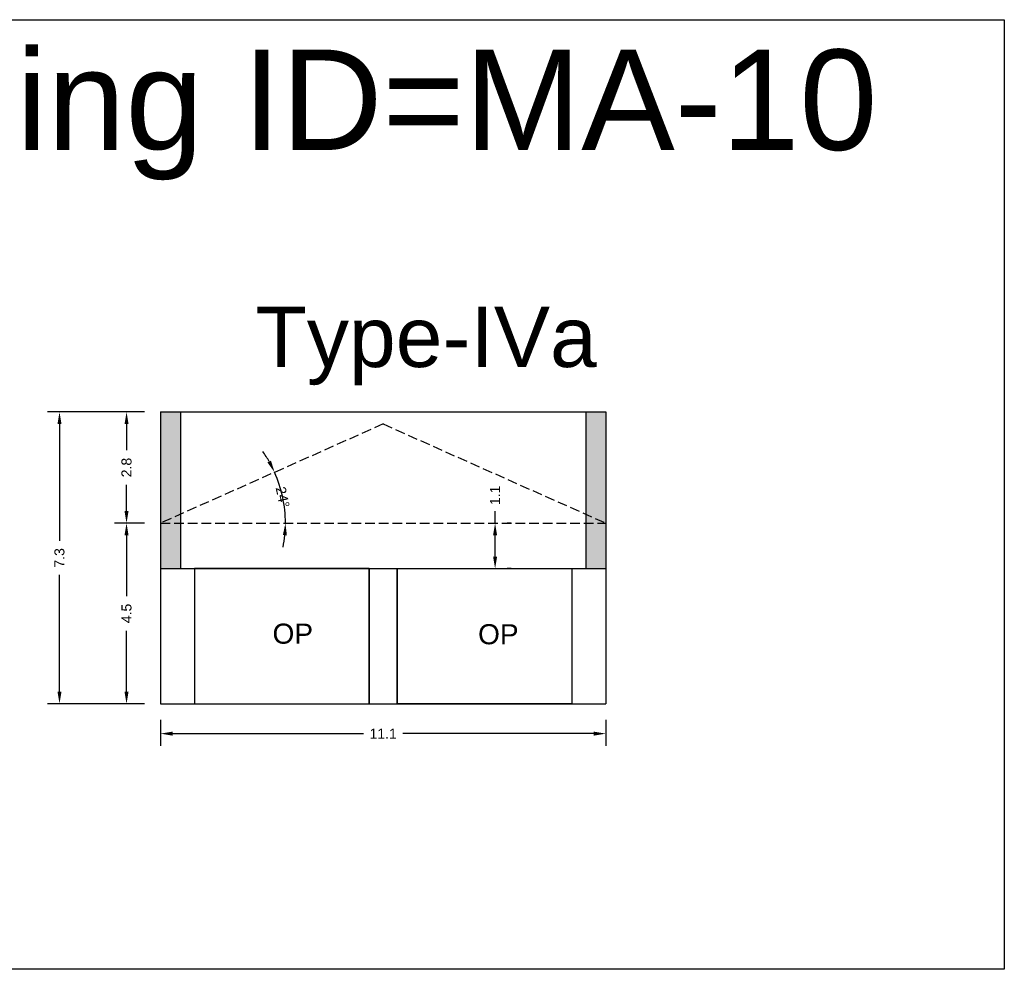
# Model space of a CAD drawing. Header units: metres. Extents: x 3416649 to 3417100, y -6712966 to -6712690.
# Tile 72 of 72: x 3417028 to 3417053, y -6712714 to -6712690. Entities that reach past the tile are written whole.
import ezdxf

# ---------------------------------------------------------------- set-up
doc = ezdxf.new("R2010")
doc.units = ezdxf.units.M
doc.linetypes.add('ACAD_ISO02W100', pattern=[15, 12, -3])
doc.layers.add('Dotted', color=7, linetype='ACAD_ISO02W100', plot=False)
doc.styles.get("Standard").update_dxf_attribs({"font": 'arial.ttf'})
doc.dimstyles.new('ISO-25', dxfattribs={"dimtxt": 0.25, "dimasz": 0.3, "dimexe": 0.3, "dimexo": 0.4, "dimgap": 0.2, "dimtad": 0, "dimdec": 1, "dimdsep": 46, "dimtxsty": 'Standard', "dimcen": 2.5, "dimadec": 0, "dimazin": 0, "dimtfac": 1, "dimtdec": 1, "dimtmove": 0, "dimatfit": 3, "dimfxl": 1, "dimarcsym": 0})

# ---------------------------------------------------------------- blocks, each defined once
blk = doc.blocks.new('*D74')
at = {"color": 0, "lineweight": -2, "transparency": 16777216}
for p, q in [((3417031.444, -6712702.624), (3417030.698, -6712702.624)), ((3417030.998, -6712702.924), (3417030.998, -6712704.44)), ((3417030.998, -6712706.824), (3417030.998, -6712705.307)), ((3417031.444, -6712707.124), (3417030.698, -6712707.124))]:
    blk.add_line(p, q, dxfattribs=at)
at = {"color": 0, "transparency": 16777216}
for points in [[(3417030.948, -6712702.924), (3417031.048, -6712702.924), (3417030.998, -6712702.624)], [(3417030.948, -6712706.824), (3417031.048, -6712706.824), (3417030.998, -6712707.124)]]:
    blk.add_solid(points, dxfattribs=at)
at = {"layer": 'Defpoints', "color": 0, "transparency": 16777216}
for p in [(3417030.998, -6712702.624), (3417031.844, -6712702.624), (3417031.844, -6712707.124)]:
    blk.add_point(p, dxfattribs=at)
at = {"color": 0, "transparency": 16777216, "insert": (3417030.998, -6712704.874), "char_height": 0.25, "attachment_point": 5, "rotation": 90}
blk.add_mtext('4.5', dxfattribs=at)
blk = doc.blocks.new('*D75')
at = {"color": 0, "lineweight": -2, "transparency": 16777216}
for start, end in [(29.537, 35.0637), (0, 24.0104), (348.9468, 354.4734)]:
    blk.add_arc((3417031.844, -6712702.624), 3.111, start, end, dxfattribs=at)
at = {"color": 0, "transparency": 16777216}
for points in [[(3417034.595, -6712701.067), (3417034.506, -6712701.112), (3417034.686, -6712701.358)], [(3417034.891, -6712702.921), (3417034.991, -6712702.926), (3417034.955, -6712702.624)]]:
    blk.add_solid(points, dxfattribs=at)
at = {"layer": 'Defpoints', "color": 0, "transparency": 16777216}
for p in [(3417037.389, -6712700.154), (3417034.925, -6712702.19), (3417031.844, -6712702.624), (3417031.844, -6712702.624), (3417042.934, -6712702.624)]:
    blk.add_point(p, dxfattribs=at)
at = {"color": 0, "transparency": 16777216, "insert": (3417034.887, -6712701.976), "char_height": 0.25, "attachment_point": 5, "rotation": 282.0052}
blk.add_mtext('24°', dxfattribs=at)
blk = doc.blocks.new('*D76')
at = {"color": 0, "lineweight": -2, "transparency": 16777216}
for p, q in [((3417031.444, -6712699.854), (3417029.028, -6712699.854)), ((3417029.328, -6712700.154), (3417029.328, -6712703.062)), ((3417029.328, -6712706.824), (3417029.328, -6712703.915)), ((3417031.444, -6712707.124), (3417029.028, -6712707.124))]:
    blk.add_line(p, q, dxfattribs=at)
at = {"color": 0, "transparency": 16777216}
for points in [[(3417029.278, -6712700.154), (3417029.378, -6712700.154), (3417029.328, -6712699.854)], [(3417029.278, -6712706.824), (3417029.378, -6712706.824), (3417029.328, -6712707.124)]]:
    blk.add_solid(points, dxfattribs=at)
at = {"layer": 'Defpoints', "color": 0, "transparency": 16777216}
for p in [(3417029.328, -6712699.854), (3417031.844, -6712699.854), (3417031.844, -6712707.124)]:
    blk.add_point(p, dxfattribs=at)
at = {"color": 0, "transparency": 16777216, "insert": (3417029.328, -6712703.489), "char_height": 0.25, "attachment_point": 5, "rotation": 90}
blk.add_mtext('7.3', dxfattribs=at)
blk = doc.blocks.new('*D77')
at = {"color": 0, "lineweight": -2, "transparency": 16777216}
for p, q in [((3417031.444, -6712699.854), (3417030.698, -6712699.854)), ((3417030.998, -6712700.154), (3417030.998, -6712700.809)), ((3417030.998, -6712702.324), (3417030.998, -6712701.668)), ((3417031.444, -6712702.624), (3417030.698, -6712702.624))]:
    blk.add_line(p, q, dxfattribs=at)
at = {"color": 0, "transparency": 16777216}
for points in [[(3417030.948, -6712700.154), (3417031.048, -6712700.154), (3417030.998, -6712699.854)], [(3417030.948, -6712702.324), (3417031.048, -6712702.324), (3417030.998, -6712702.624)]]:
    blk.add_solid(points, dxfattribs=at)
at = {"layer": 'Defpoints', "color": 0, "transparency": 16777216}
for p in [(3417030.998, -6712699.854), (3417031.844, -6712699.854), (3417031.844, -6712702.624)]:
    blk.add_point(p, dxfattribs=at)
at = {"color": 0, "transparency": 16777216, "insert": (3417030.998, -6712701.239), "char_height": 0.25, "attachment_point": 5, "rotation": 90}
blk.add_mtext('2.8', dxfattribs=at)
blk = doc.blocks.new('*D78')
at = {"color": 0, "lineweight": -2, "transparency": 16777216}
for p, q in [((3417031.844, -6712707.524), (3417031.844, -6712708.168)), ((3417042.934, -6712707.524), (3417042.934, -6712708.168)), ((3417032.144, -6712707.868), (3417036.9, -6712707.868)), ((3417042.634, -6712707.868), (3417037.877, -6712707.868))]:
    blk.add_line(p, q, dxfattribs=at)
at = {"color": 0, "transparency": 16777216}
for points in [[(3417032.144, -6712707.818), (3417032.144, -6712707.918), (3417031.844, -6712707.868)], [(3417042.634, -6712707.818), (3417042.634, -6712707.918), (3417042.934, -6712707.868)]]:
    blk.add_solid(points, dxfattribs=at)
at = {"layer": 'Defpoints', "color": 0, "transparency": 16777216}
for p in [(3417031.844, -6712707.124), (3417042.934, -6712707.124), (3417042.934, -6712707.868)]:
    blk.add_point(p, dxfattribs=at)
at = {"color": 0, "transparency": 16777216, "insert": (3417037.389, -6712707.868), "char_height": 0.25, "attachment_point": 5}
blk.add_mtext('11.1', dxfattribs=at)
blk = doc.blocks.new('*D79')
at = {"color": 0, "lineweight": -2, "transparency": 16777216}
for p, q in [((3417040.177, -6712702.624), (3417040.177, -6712702.324)), ((3417040.577, -6712702.624), (3417040.477, -6712702.624)), ((3417040.177, -6712703.456), (3417040.177, -6712702.924)), ((3417040.577, -6712703.756), (3417040.477, -6712703.756))]:
    blk.add_line(p, q, dxfattribs=at)
at = {"color": 0, "transparency": 16777216}
for points in [[(3417040.127, -6712702.924), (3417040.227, -6712702.924), (3417040.177, -6712702.624)], [(3417040.127, -6712703.456), (3417040.227, -6712703.456), (3417040.177, -6712703.756)]]:
    blk.add_solid(points, dxfattribs=at)
at = {"layer": 'Defpoints', "color": 0, "transparency": 16777216}
for p in [(3417040.177, -6712702.624), (3417040.177, -6712702.624), (3417040.177, -6712703.756)]:
    blk.add_point(p, dxfattribs=at)
at = {"color": 0, "transparency": 16777216, "insert": (3417040.177, -6712701.932), "char_height": 0.25, "attachment_point": 5, "rotation": 90}
blk.add_mtext('1.1', dxfattribs=at)

msp = doc.modelspace()

# ---------------------------------------------------------------- hatches: boundary and pattern name
h = msp.add_hatch(color=256)
h.dxf.hatch_style = 1
h.paths.add_polyline_path([(3417031.844, -6712702.624), (3417032.344, -6712702.624), (3417032.344, -6712703.756), (3417031.844, -6712703.756)])
h.paths.add_polyline_path([(3417031.844, -6712699.854), (3417032.344, -6712699.854), (3417032.344, -6712702.401), (3417031.844, -6712702.624)])
h.paths.add_polyline_path([(3417032.344, -6712702.401), (3417032.344, -6712702.624), (3417031.844, -6712702.624)], flags=17)
h = msp.add_hatch(color=256)
h.dxf.hatch_style = 1
h.paths.add_polyline_path([(3417042.934, -6712702.624), (3417042.434, -6712702.624), (3417042.434, -6712703.756), (3417042.934, -6712703.756)])
h.paths.add_polyline_path([(3417042.934, -6712699.854), (3417042.434, -6712699.854), (3417042.434, -6712702.401), (3417042.934, -6712702.624)])
h.paths.add_polyline_path([(3417042.434, -6712702.401), (3417042.434, -6712702.624), (3417042.934, -6712702.624)], flags=17)

# ---------------------------------------------------------------- linework, layer by layer
for points in [[(3417016.923, -6712690.082), (3417052.859, -6712690.082), (3417052.859, -6712713.738), (3417016.923, -6712713.738)], [(3417037.039, -6712703.756), (3417032.694, -6712703.756), (3417032.694, -6712707.124), (3417037.039, -6712707.124)], [(3417037.739, -6712703.756), (3417042.084, -6712703.756), (3417042.084, -6712707.124), (3417037.739, -6712707.124)]]:
    msp.add_lwpolyline(points, close=True)
for points in [[(3417031.844, -6712699.854), (3417042.934, -6712699.854)], [(3417031.844, -6712699.854), (3417031.844, -6712707.124)], [(3417032.344, -6712699.854), (3417032.344, -6712703.756)], [(3417042.434, -6712699.854), (3417042.434, -6712703.756)], [(3417042.934, -6712699.854), (3417042.934, -6712707.124)], [(3417031.844, -6712703.756), (3417042.934, -6712703.756)], [(3417032.694, -6712703.756), (3417032.694, -6712707.124)], [(3417037.039, -6712703.756), (3417037.039, -6712707.124)], [(3417037.739, -6712703.756), (3417037.739, -6712707.124)], [(3417042.084, -6712703.756), (3417042.084, -6712707.124)], [(3417031.844, -6712707.124), (3417042.934, -6712707.124)]]:
    msp.add_lwpolyline(points)
at = {"layer": 'Dotted', "ltscale": 0.02}
for points in [[(3417037.389, -6712700.154), (3417031.844, -6712702.624)], [(3417037.389, -6712700.154), (3417042.934, -6712702.624)], [(3417031.844, -6712702.624), (3417042.934, -6712702.624)]]:
    msp.add_lwpolyline(points, dxfattribs=at)

# ---------------------------------------------------------------- texts
at = {"attachment_point": 1}
for s, width, heights, insert, char_height in [('Building ID=MA-10', 67.86454, [0.517], (3417020.487, -6712690.827), 2.5), ('Type-IVa ', 9.99112, [0.517], (3417034.209, -6712697.235), 1.5), ('OP', 1.17554, [0], (3417034.634, -6712705.127), 0.5), ('OP', 1.17554, [0], (3417039.753, -6712705.141), 0.5)]:
    msp.add_mtext_dynamic_manual_height_columns(s, width=width, gutter_width=12.5, heights=heights, dxfattribs=dict(at, insert=insert, char_height=char_height))

# ---------------------------------------------------------------- dimensions: what is measured, and where the dimension line sits
for base, p1, p2, picture, middle in [((3417029.328, -6712699.854), (3417031.844, -6712707.124), (3417031.844, -6712699.854), '*D76', (3417029.328, -6712703.489)), ((3417030.998, -6712699.854), (3417031.844, -6712702.624), (3417031.844, -6712699.854), '*D77', (3417030.998, -6712701.239)), ((3417040.177, -6712702.624), (3417040.177, -6712703.756), (3417040.177, -6712702.624), '*D79', (3417040.177, -6712701.932)), ((3417030.998, -6712702.624), (3417031.844, -6712707.124), (3417031.844, -6712702.624), '*D74', (3417030.998, -6712704.874))]:
    dim = msp.add_linear_dim(base=base, p1=p1, p2=p2, angle=90, dimstyle='ISO-25')
    dim.commit()
    dim.dimension.update_dxf_attribs({"geometry": picture, "text_midpoint": middle})
dim = msp.add_angular_dim_2l(base=(3417034.925, -6712702.19), line1=((3417031.844, -6712702.624), (3417042.934, -6712702.624)), line2=((3417037.389, -6712700.154), (3417031.844, -6712702.624)), dimstyle='ISO-25')
dim.commit()
dim.dimension.update_dxf_attribs({"geometry": '*D75', "text_midpoint": (3417034.887, -6712701.976)})
dim = msp.add_linear_dim(base=(3417042.934, -6712707.868), p1=(3417031.844, -6712707.124), p2=(3417042.934, -6712707.124), dimstyle='ISO-25')
dim.commit()
dim.dimension.update_dxf_attribs({"geometry": '*D78', "text_midpoint": (3417037.389, -6712707.868)})

doc.saveas('drawing.dxf')
